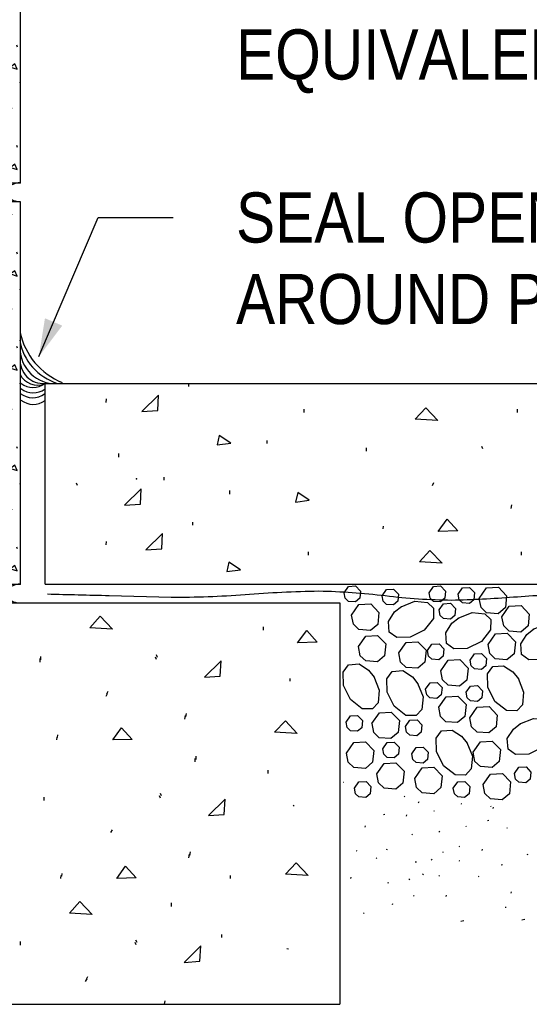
# Model space of a CAD drawing. Extents: x -4.7 to 19.3, y -5.1 to 12.9.
# Tile 2 of 13: x 0.2 to 1.4, y -3.5 to -1.1. Entities that reach past the tile are written whole.
import ezdxf
from ezdxf.enums import TextEntityAlignment as Align

# ---------------------------------------------------------------- set-up
doc = ezdxf.new("R2010")
doc.units = 0
doc.layers.get('0').update_dxf_attribs({"linetype": 'CONTINUOUS'})
for name, color, linetype in [('29', 7, 'CONTINUOUS'), ('31', 7, 'CONTINUOUS'), ('32', 7, 'CONTINUOUS')]:
    doc.layers.add(name, color=color, linetype=linetype)

# ---------------------------------------------------------------- blocks, each defined once
blk = doc.blocks.new('8CMU')
at = {"layer": '32', "linetype": 'CONTINUOUS'}
for p, q in [((0, 0.666667), (0, 0.03125)), ((0, 0.666667), (0.635417, 0.666667)), ((0.060199, 0.653298), (0.06159, 0.656419)), ((0.142411, 0.661275), (0.143802, 0.6644)), ((0.166667, 0.666667), (0.166667, 0.03125)), ((0.46875, 0.666667), (0.46875, 0.03125)), ((0.493007, 0.661275), (0.491616, 0.6644)), ((0.575217, 0.653298), (0.573827, 0.656419)), ((0.635417, 0.666667), (0.635417, 0.03125)), ((0.103563, 0.631098), (0.104949, 0.629017)), ((0.531854, 0.631098), (0.530467, 0.629017)), ((0.13863, 0.597822), (0.138977, 0.594701)), ((0.496788, 0.597822), (0.496439, 0.594701)), ((0.004008, 0.57941), (0.005395, 0.582535)), ((0.631408, 0.57941), (0.630022, 0.582535)), ((0.05673, 0.565189), (0.058121, 0.568314)), ((0.578686, 0.565189), (0.577296, 0.568314)), ((0.145039, 0.540572), (0.14643, 0.538488)), ((0.490376, 0.540572), (0.488986, 0.538488)), ((0.035516, 0.531743), (0.036902, 0.52966)), ((0.088297, 0.524954), (0.089688, 0.528076)), ((0.54712, 0.524954), (0.545729, 0.528076)), ((0.599901, 0.531743), (0.598514, 0.52966)), ((0.142411, 0.505025), (0.143802, 0.50815)), ((0.493007, 0.505025), (0.491616, 0.50815)), ((0.060199, 0.497048), (0.06159, 0.500169)), ((0.575217, 0.497048), (0.573827, 0.500169)), ((0.103563, 0.474848), (0.104949, 0.472767)), ((0.531854, 0.474848), (0.530467, 0.472767)), ((0.004008, 0.42316), (0.005395, 0.426285)), ((0.13863, 0.441572), (0.138977, 0.438451)), ((0.496788, 0.441572), (0.496439, 0.438451)), ((0.631408, 0.42316), (0.630022, 0.426285)), ((0.05673, 0.408939), (0.058121, 0.412064)), ((0.578686, 0.408939), (0.577296, 0.412064)), ((0.145039, 0.384322), (0.14643, 0.38224)), ((0.490376, 0.384322), (0.488986, 0.38224)), ((0.035516, 0.375493), (0.036902, 0.373411)), ((0.088297, 0.368706), (0.089688, 0.371826)), ((0.54712, 0.368706), (0.545729, 0.371826)), ((0.599901, 0.375493), (0.598514, 0.373411)), ((0.060199, 0.330383), (0.06159, 0.333503)), ((0.142411, 0.338358), (0.143802, 0.341483)), ((0.493007, 0.338358), (0.491616, 0.341483)), ((0.575217, 0.330383), (0.573827, 0.333503)), ((0.103563, 0.308182), (0.104949, 0.306102)), ((0.531854, 0.308182), (0.530467, 0.306102)), ((0.13863, 0.274905), (0.138977, 0.271784)), ((0.496788, 0.274905), (0.496439, 0.271784)), ((0.004008, 0.256495), (0.005395, 0.25962)), ((0.05673, 0.242273), (0.058121, 0.245398)), ((0.578686, 0.242273), (0.577296, 0.245398)), ((0.631408, 0.256495), (0.630022, 0.25962)), ((0.145039, 0.217655), (0.14643, 0.215573)), ((0.490376, 0.217655), (0.488986, 0.215573)), ((0.035516, 0.208827), (0.036902, 0.206745)), ((0.088297, 0.202039), (0.089688, 0.205159)), ((0.54712, 0.202039), (0.545729, 0.205159)), ((0.599901, 0.208827), (0.598514, 0.206745)), ((0.060199, 0.163716), (0.06159, 0.166836)), ((0.142411, 0.171691), (0.143802, 0.174816)), ((0.493007, 0.171691), (0.491616, 0.174816)), ((0.575217, 0.163716), (0.573827, 0.166836)), ((0.103563, 0.141516), (0.104949, 0.139435)), ((0.531854, 0.141516), (0.530467, 0.139435)), ((0.13863, 0.108238), (0.138977, 0.105117)), ((0.496788, 0.108238), (0.496439, 0.105117)), ((0.004008, 0.089828), (0.005395, 0.092953)), ((0.631408, 0.089828), (0.630022, 0.092953)), ((0.05673, 0.075605), (0.058121, 0.07873)), ((0.578686, 0.075605), (0.577296, 0.07873)), ((0.145039, 0.050988), (0.14643, 0.048906)), ((0.490376, 0.050988), (0.488986, 0.048906)), ((0, 0.036257), (0.007512, 0.03125)), ((0.035516, 0.04216), (0.036902, 0.040078)), ((0.088297, 0.035371), (0.089688, 0.038492)), ((0.54712, 0.035371), (0.545729, 0.038492)), ((0.599901, 0.04216), (0.598514, 0.040078)), ((0, 0.03125), (0.635417, 0.03125))]:
    blk.add_line(p, q, dxfattribs=at)
for points in [[(0.013371, 0.643935), (0.022738, 0.661622), (0.030023, 0.645322), (0.013719, 0.643935)], [(0.622046, 0.643935), (0.612678, 0.661622), (0.605392, 0.645322), (0.621698, 0.643935)], [(0.139984, 0.622079), (0.144146, 0.630751), (0.151083, 0.625548), (0.139984, 0.622079)], [(0.495432, 0.622079), (0.491272, 0.630751), (0.484335, 0.625548), (0.495432, 0.622079)], [(0.049863, 0.597283), (0.054023, 0.605954), (0.060961, 0.600751), (0.049863, 0.597283)], [(0.585553, 0.597283), (0.581392, 0.605954), (0.574454, 0.600751), (0.585553, 0.597283)], [(0.098934, 0.561603), (0.101684, 0.581426), (0.114105, 0.568598), (0.099258, 0.56172)], [(0.536483, 0.561603), (0.533733, 0.581426), (0.521311, 0.568598), (0.536158, 0.56172)], [(0.004699, 0.542988), (0.008863, 0.55166), (0.015801, 0.546457), (0.004699, 0.542988)], [(0.630717, 0.542988), (0.626553, 0.55166), (0.619616, 0.546457), (0.630717, 0.542988)], [(0.013371, 0.487685), (0.022738, 0.505372), (0.030023, 0.489072), (0.013719, 0.487685)], [(0.622046, 0.487685), (0.612678, 0.505372), (0.605392, 0.489072), (0.621698, 0.487685)], [(0.139984, 0.465829), (0.144146, 0.474501), (0.151083, 0.469298), (0.139984, 0.465829)], [(0.495432, 0.465829), (0.491272, 0.474501), (0.484335, 0.469298), (0.495432, 0.465829)], [(0.049863, 0.441033), (0.054023, 0.449704), (0.060961, 0.444501), (0.049863, 0.441033)], [(0.585553, 0.441033), (0.581392, 0.449704), (0.574454, 0.444501), (0.585553, 0.441033)], [(0.098934, 0.405353), (0.101684, 0.425176), (0.114105, 0.412348), (0.099258, 0.40547)], [(0.536483, 0.405353), (0.533733, 0.425176), (0.521311, 0.412348), (0.536158, 0.40547)], [(0.004699, 0.386738), (0.008863, 0.39541), (0.015801, 0.390207), (0.004699, 0.386738)], [(0.630717, 0.386738), (0.626553, 0.39541), (0.619616, 0.390207), (0.630717, 0.386738)], [(0.013371, 0.321018), (0.022738, 0.338706), (0.030023, 0.322405), (0.013719, 0.321018)], [(0.622046, 0.321018), (0.612678, 0.338706), (0.605392, 0.322405), (0.621698, 0.321018)], [(0.139984, 0.299164), (0.144146, 0.307836), (0.151083, 0.302633), (0.139984, 0.299164)], [(0.495432, 0.299164), (0.491272, 0.307836), (0.484335, 0.302633), (0.495432, 0.299164)], [(0.049863, 0.274367), (0.054023, 0.283039), (0.060961, 0.277836), (0.049863, 0.274367)], [(0.585553, 0.274367), (0.581392, 0.283039), (0.574454, 0.277836), (0.585553, 0.274367)], [(0.098934, 0.238686), (0.101684, 0.25851), (0.114105, 0.245682), (0.099258, 0.238805)], [(0.536483, 0.238686), (0.533733, 0.25851), (0.521311, 0.245682), (0.536158, 0.238805)], [(0.004699, 0.220073), (0.008863, 0.228745), (0.015801, 0.223542), (0.004699, 0.220073)], [(0.630717, 0.220073), (0.626553, 0.228745), (0.619616, 0.223542), (0.630717, 0.220073)], [(0.013371, 0.154352), (0.022738, 0.172039), (0.030023, 0.155738), (0.013719, 0.154352)], [(0.622046, 0.154352), (0.612678, 0.172039), (0.605392, 0.155738), (0.621698, 0.154352)], [(0.139984, 0.132497), (0.144146, 0.141169), (0.151083, 0.135966), (0.139984, 0.132497)], [(0.495432, 0.132497), (0.491272, 0.141169), (0.484335, 0.135966), (0.495432, 0.132497)], [(0.049863, 0.107699), (0.054023, 0.116371), (0.060961, 0.111168), (0.049863, 0.107699)], [(0.585553, 0.107699), (0.581392, 0.116371), (0.574454, 0.111168), (0.585553, 0.107699)], [(0.098934, 0.07202), (0.101684, 0.091844), (0.114105, 0.079016), (0.099258, 0.072137)], [(0.536483, 0.07202), (0.533733, 0.091844), (0.521311, 0.079016), (0.536158, 0.072137)], [(0.004699, 0.053406), (0.008863, 0.062078), (0.015801, 0.056875), (0.004699, 0.053406)], [(0.630717, 0.053406), (0.626553, 0.062078), (0.619616, 0.056875), (0.630717, 0.053406)]]:
    blk.add_lwpolyline(points, dxfattribs=at)
for points in [[(0.000001, 0, 0.023214), (0.003224, 0.000233, 0.02419), (0.00641, 0.000769, 0.024773), (0.009383, 0.001574, 0.027459), (0.012255, 0.002683, 0.02867), (0.014761, 0.00399, 0.033429), (0.017085, 0.005595, 0.035406), (0.01895, 0.007306, 0.042063), (0.020528, 0.00928, 0.044525), (0.021621, 0.011284, 0.050398), (0.022319, 0.013454, 0.051721), (0.022542, 0.015625, 0.051721), (0.022319, 0.017796, 0.050398), (0.021621, 0.019966, 0.044525), (0.020528, 0.02197, 0.042063), (0.01895, 0.023944, 0.035406), (0.017085, 0.025655, 0.033429), (0.014761, 0.02726, 0.02867), (0.012255, 0.028567, 0.027459), (0.009383, 0.029676, 0.024773), (0.00641, 0.030481, 0.02419), (0.003224, 0.031017, 0.023214), (0.000001, 0.03125)], [(0.635416, 0.03125, 0.023214), (0.632193, 0.031017, 0.02419), (0.629007, 0.030481, 0.024773), (0.626034, 0.029676, 0.027459), (0.623162, 0.028567, 0.02867), (0.620655, 0.02726, 0.033429), (0.618332, 0.025655, 0.035406), (0.616467, 0.023944, 0.042063), (0.614888, 0.02197, 0.044525), (0.613795, 0.019966, 0.050398), (0.613098, 0.017796, 0.051721), (0.612875, 0.015625, 0.051721), (0.613098, 0.013454, 0.050398), (0.613795, 0.011284, 0.044525), (0.614888, 0.00928, 0.042063), (0.616467, 0.007306, 0.035406), (0.618332, 0.005595, 0.033429), (0.620655, 0.00399, 0.02867), (0.623162, 0.002683, 0.027459), (0.626034, 0.001574, 0.024773), (0.629007, 0.000769, 0.02419), (0.632193, 0.000233, 0.023214), (0.635416, 0)]]:
    blk.add_lwpolyline(points, format="xyb", dxfattribs=at)
for p in [(0, 0.520832), (0.15625, 0.520832), (0.479167, 0.520832), (0.635417, 0.520832), (0, 0.364583), (0.15625, 0.364583), (0.479167, 0.364583), (0.635417, 0.364583), (0, 0.197917), (0.15625, 0.197917), (0.479167, 0.197917), (0.635417, 0.197917), (0, 0.03125), (0.15625, 0.03125), (0.479167, 0.03125), (0.635417, 0.03125)]:
    blk.add_point(p, dxfattribs=at)

msp = doc.modelspace()

# ---------------------------------------------------------------- linework, layer by layer
at = {"layer": '29', "linetype": 'CONTINUOUS'}
for p, q in [((0.227934, -2.491762), (0.227934, -1.991762)), ((0.227934, -1.991762), (2.74023, -1.991762)), ((0.227934, -2.491762), (2.74023, -2.491762)), ((-1.53769, -2.538637), (0.96231, -2.538637)), ((0.96231, -2.538637), (0.96231, -3.538637)), ((-1.53769, -3.538637), (0.96231, -3.538637))]:
    msp.add_line(p, q, dxfattribs=at)
msp.add_lwpolyline([(0.233564, -2.516283, 0.000001), (0.387716, -2.520045), (0.541868, -2.523807, 0.022818), (0.726085, -2.51749, -0.016256), (0.910329, -2.508757, -0.026746), (1.075763, -2.520411, 0.028962), (1.241193, -2.531332, 0.014466), (1.395344, -2.523703, -0.015141), (1.549497, -2.516283, -0.001877), (1.748768, -2.515405, -0.002525), (1.948036, -2.516283, -0.004205), (2.169868, -2.521352, 0.010097), (2.391694, -2.523807, 0.008161), (2.504486, -2.519653, -0.011635), (2.617283, -2.516283), (2.681199, -2.516283), (2.745116, -2.516283)], format="xyb", dxfattribs=at)
for centre, radius, start, end in [((0.333826, -1.82959), 0.171659, 191.684233, 248.408522), ((0.298282, -1.86176), 0.135593, 189.521658, 253.159133), ((0.223683, -1.933512), 0.058405, 175.827119, 274.172881), ((0.253086, -1.90442), 0.087673, 186.280161, 277.454258), ((0.208602, -1.948119), 0.047733, 204.942997, 293.889731), ((0.198161, -1.951995), 0.049677, 231.981883, 306.820678), ((0.198161, -1.965534), 0.049677, 231.981883, 306.820678), ((0.196659, -1.977567), 0.049677, 231.981883, 306.820678), ((0.198161, -1.994116), 0.049677, 231.981883, 306.820678)]:
    msp.add_arc(centre, radius, start, end, dxfattribs=at)
at = {"layer": '31', "linetype": 'CONTINUOUS'}
for p, q in [((0.585819, -1.999415), (0.585819, -1.991822)), ((0.379796, -2.038822), (0.380796, -2.029962)), ((0.873814, -2.064168), (0.873814, -2.055559)), ((1.405449, -2.064168), (1.405449, -2.055559)), ((0.781673, -2.141621), (0.781673, -2.134027)), ((1.028793, -2.160605), (1.028793, -2.152012)), ((1.319121, -2.154543), (1.31659, -2.148465)), ((0.411686, -2.175496), (0.411686, -2.166637)), ((0.524577, -2.232949), (0.524577, -2.225355)), ((0.308655, -2.245871), (0.305874, -2.239793)), ((1.193324, -2.245668), (1.196871, -2.238824)), ((0.688107, -2.267186), (0.688107, -2.258577)), ((1.389746, -2.302871), (1.391527, -2.294012)), ((0.595966, -2.344639), (0.595966, -2.337046)), ((1.070559, -2.354246), (1.071324, -2.347418)), ((0.379796, -2.394199), (0.380796, -2.38534)), ((0.88396, -2.419546), (0.88396, -2.410936)), ((1.415595, -2.419546), (1.415595, -2.410936)), ((0.77256, -2.606807), (0.77256, -2.598198)), ((0.21731, -2.680267), (0.21731, -2.671673)), ((0.505436, -2.679846), (0.502905, -2.673768)), ((0.507638, -2.674204), (0.505107, -2.668126)), ((0.215108, -2.685909), (0.215108, -2.677315)), ((0.83838, -2.733288), (0.83838, -2.72646)), ((0.379639, -2.770971), (0.383186, -2.764128)), ((0.381841, -2.765329), (0.385388, -2.758486)), ((0.576061, -2.828174), (0.577842, -2.819315)), ((0.578263, -2.822533), (0.580044, -2.813673)), ((0.259076, -2.873908), (0.259841, -2.867079)), ((0.256874, -2.879549), (0.257639, -2.872721)), ((0.601911, -2.934697), (0.601911, -2.926087)), ((0.604113, -2.929053), (0.604113, -2.920444)), ((0.784046, -2.963246), (0.784046, -2.955652)), ((0.971457, -2.986074), (0.970645, -2.986251)), ((0.517785, -3.019428), (0.515254, -3.01335)), ((0.225255, -3.031134), (0.225255, -3.02254)), ((0.515583, -3.025072), (0.513052, -3.018993)), ((1.124184, -3.021329), (1.122717, -3.019866)), ((1.158829, -3.036626), (1.159809, -3.033704)), ((1.266184, -3.040353), (1.264717, -3.038889)), ((0.84734, -3.04523), (0.848318, -3.042306)), ((1.074535, -3.06584), (1.07152, -3.066495)), ((1.198818, -3.058306), (1.197353, -3.056842)), ((1.340064, -3.046605), (1.338599, -3.045143)), ((1.3444, -3.050659), (1.345379, -3.047736)), ((1.128788, -3.069715), (1.129767, -3.06679)), ((1.333763, -3.080784), (1.330747, -3.081439)), ((0.391988, -3.110553), (0.395535, -3.10371)), ((1.025193, -3.096917), (1.026171, -3.093993)), ((1.143267, -3.116533), (1.141802, -3.115069)), ((1.212001, -3.107993), (1.209072, -3.109452)), ((1.278451, -3.096112), (1.276986, -3.094651)), ((1.380686, -3.100194), (1.379223, -3.098733)), ((0.586208, -3.1734), (0.58799, -3.16454)), ((0.58841, -3.167757), (0.590191, -3.158897)), ((1.00559, -3.157332), (1.004124, -3.155871)), ((1.079716, -3.154035), (1.080694, -3.151113)), ((1.22079, -3.160604), (1.219326, -3.159143)), ((1.261548, -3.146603), (1.260083, -3.145139)), ((1.317137, -3.155382), (1.318115, -3.152456)), ((1.430279, -3.16626), (1.431257, -3.163339)), ((1.054548, -3.175173), (1.053083, -3.17371)), ((1.153595, -3.184165), (1.150579, -3.184819)), ((1.192958, -3.178142), (1.190029, -3.1796)), ((1.261548, -3.182315), (1.260083, -3.180853)), ((0.269223, -3.219132), (0.269988, -3.212303)), ((1.169733, -3.216152), (1.170712, -3.213228)), ((1.367842, -3.190949), (1.364829, -3.191604)), ((0.267021, -3.224775), (0.267786, -3.217947)), ((0.689568, -3.224775), (0.689568, -3.217947)), ((0.989749, -3.224759), (0.990728, -3.221837)), ((1.084076, -3.235845), (1.081061, -3.236499)), ((1.135607, -3.22884), (1.136585, -3.225917)), ((1.210536, -3.219061), (1.209072, -3.217598)), ((1.309803, -3.221237), (1.30834, -3.219776)), ((1.389382, -3.261464), (1.390361, -3.258542)), ((0.543232, -3.294585), (0.543232, -3.285975)), ((1.093349, -3.290042), (1.094327, -3.287118)), ((1.147355, -3.268854), (1.145889, -3.267392)), ((1.227169, -3.269624), (1.228147, -3.266699)), ((1.023309, -3.312378), (1.021842, -3.310915)), ((1.377387, -3.29703), (1.374371, -3.297684)), ((1.271411, -3.330736), (1.264048, -3.332324)), ((1.42334, -3.327499), (1.415975, -3.329089)), ((0.166576, -3.391022), (0.166576, -3.382428)), ((0.454702, -3.390603), (0.452171, -3.384525)), ((0.456904, -3.38496), (0.454372, -3.378882)), ((0.668013, -3.372038), (0.668013, -3.364444)), ((0.834413, -3.400923), (0.830025, -3.400647)), ((0.328905, -3.481728), (0.332452, -3.474884)), ((0.331107, -3.476085), (0.334654, -3.469241)), ((0.525387, -3.538637), (0.527108, -3.530072))]:
    msp.add_line(p, q, dxfattribs=at)
for points in [[(0.508616, -2.0589), (0.510647, -2.020681), (0.468882, -2.061431)], [(1.150543, -2.080871), (1.176871, -2.052277), (1.206996, -2.084418)], [(0.656444, -2.144962), (0.690366, -2.140665), (0.661507, -2.121181)], [(0.465858, -2.292434), (0.467624, -2.254215), (0.426108, -2.294965)], [(0.852298, -2.287168), (0.88622, -2.282871), (0.857361, -2.263387)], [(1.207746, -2.360324), (1.229777, -2.329699), (1.256355, -2.358809)], [(0.518763, -2.404124), (0.520794, -2.365905), (0.479029, -2.406655)], [(1.160689, -2.436249), (1.187017, -2.407655), (1.217142, -2.439796)], [(0.680947, -2.460432), (0.714868, -2.456135), (0.686009, -2.436651)], [(0.33906, -2.600533), (0.365388, -2.571939), (0.395513, -2.604079)], [(0.857017, -2.637792), (0.879798, -2.607167), (0.905626, -2.636276)], [(0.664326, -2.720767), (0.666857, -2.682548), (0.625091, -2.723298)], [(0.799814, -2.860637), (0.827158, -2.832043), (0.856267, -2.864184)], [(0.396263, -2.879986), (0.418294, -2.849361), (0.444872, -2.87847)], [(0.674473, -3.065991), (0.677004, -3.027772), (0.635238, -3.068522)], [(0.827138, -3.214348), (0.853466, -3.185754), (0.883591, -3.217895)], [(0.40641, -3.22521), (0.428441, -3.194585), (0.45502, -3.223694)], [(0.288326, -3.311288), (0.314654, -3.282694), (0.344779, -3.314835)], [(0.613591, -3.431522), (0.616122, -3.393303), (0.574357, -3.434053)]]:
    msp.add_lwpolyline(points, close=True, dxfattribs=at)
for points in [[(0.972958, -2.51301), (0.983991, -2.497315), (1.0016, -2.496316), (1.013837, -2.509004), (1.012074, -2.526792), (1.001191, -2.535842), (0.983801, -2.534585), (0.975624, -2.526642), (0.972973, -2.51301)], [(1.185121, -2.51301), (1.196154, -2.497315), (1.213763, -2.496316), (1.225999, -2.509004), (1.224236, -2.526792), (1.213353, -2.535842), (1.195962, -2.534585), (1.187786, -2.526642), (1.185134, -2.51301)], [(1.257103, -2.516801), (1.268137, -2.501105), (1.285746, -2.500108), (1.297982, -2.512796), (1.296217, -2.530582), (1.285335, -2.539634), (1.267944, -2.538376), (1.25977, -2.530432), (1.257116, -2.516801)], [(1.309936, -2.527259), (1.328311, -2.501104), (1.357665, -2.499436), (1.378064, -2.520587), (1.375111, -2.550228), (1.356982, -2.565307), (1.328012, -2.563215), (1.314366, -2.549995), (1.309951, -2.527259)], [(1.067673, -2.520592), (1.078707, -2.504897), (1.096316, -2.5039), (1.108552, -2.516587), (1.106788, -2.534374), (1.095905, -2.543424), (1.078514, -2.542167), (1.07034, -2.534223), (1.067686, -2.520592)], [(0.991694, -2.568962), (1.010069, -2.542807), (1.039423, -2.541139), (1.059822, -2.56229), (1.056868, -2.591931), (1.03874, -2.60701), (1.00977, -2.604918), (0.996124, -2.591698), (0.991708, -2.568962)], [(1.115043, -2.548057), (1.149441, -2.534426), (1.181022, -2.537147), (1.196035, -2.551421), (1.195569, -2.577056), (1.172779, -2.60619), (1.13756, -2.623799), (1.104365, -2.624374), (1.085689, -2.611098), (1.083911, -2.584671), (1.099074, -2.561018), (1.116436, -2.547168)], [(1.209926, -2.556151), (1.220958, -2.540456), (1.238568, -2.539457), (1.250803, -2.552145), (1.24904, -2.569932), (1.238158, -2.578983), (1.220767, -2.577725), (1.212591, -2.569783), (1.209939, -2.556151)], [(1.366467, -2.57294), (1.384857, -2.546785), (1.414197, -2.545104), (1.434608, -2.566268), (1.431655, -2.595909), (1.413527, -2.610988), (1.384543, -2.608884), (1.370911, -2.595663), (1.366482, -2.57294)], [(1.257559, -2.57629), (1.291943, -2.562659), (1.323538, -2.565379), (1.338551, -2.579652), (1.338072, -2.605288), (1.31528, -2.634423), (1.280076, -2.652033), (1.24688, -2.652605), (1.228204, -2.639331), (1.226427, -2.612902), (1.24159, -2.589251), (1.258952, -2.575401)], [(1.444384, -2.604085), (1.47877, -2.590454), (1.510365, -2.593189), (1.525376, -2.607462), (1.524897, -2.633096), (1.502107, -2.662217), (1.466888, -2.679827), (1.433707, -2.680415), (1.415017, -2.667139), (1.413254, -2.640698), (1.428415, -2.617059), (1.445779, -2.60321)], [(1.00899, -2.647246), (1.027365, -2.621092), (1.056717, -2.619424), (1.077116, -2.640574), (1.074163, -2.670215), (1.056035, -2.685296), (1.027064, -2.683204), (1.013434, -2.669983), (1.009004, -2.647246)], [(1.331879, -2.64212), (1.350267, -2.615965), (1.379607, -2.614284), (1.40002, -2.635448), (1.397066, -2.665089), (1.378936, -2.680168), (1.349952, -2.678064), (1.336322, -2.664842), (1.331892, -2.64212)], [(1.109491, -2.663257), (1.127866, -2.637116), (1.15722, -2.635434), (1.177618, -2.656585), (1.174665, -2.686225), (1.156536, -2.701319), (1.127566, -2.699214), (1.113935, -2.685993), (1.109505, -2.66327)], [(1.181044, -2.657303), (1.192077, -2.641608), (1.209686, -2.640611), (1.221923, -2.653298), (1.22016, -2.671085), (1.209277, -2.680135), (1.191887, -2.678878), (1.18371, -2.670934), (1.181059, -2.657303)], [(1.286944, -2.681385), (1.297978, -2.66569), (1.315587, -2.664691), (1.327824, -2.677379), (1.32606, -2.695167), (1.315177, -2.704217), (1.297786, -2.70296), (1.289611, -2.695017), (1.286958, -2.681385)], [(1.047243, -2.721745), (1.060874, -2.756129), (1.058139, -2.787725), (1.043866, -2.802737), (1.018232, -2.802259), (0.989111, -2.779467), (0.971501, -2.744249), (0.970913, -2.711066), (0.984189, -2.692378), (1.01063, -2.690613), (1.03427, -2.705762), (1.048118, -2.723126)], [(1.213999, -2.70773), (1.232388, -2.681577), (1.261728, -2.679909), (1.282139, -2.701059), (1.279186, -2.730699), (1.261059, -2.74578), (1.232074, -2.743689), (1.218443, -2.730454), (1.214013, -2.70773)], [(1.406965, -2.726189), (1.420608, -2.760573), (1.417874, -2.792168), (1.4036, -2.807194), (1.377966, -2.806702), (1.348845, -2.783924), (1.331236, -2.748706), (1.330647, -2.71551), (1.343923, -2.696835), (1.370365, -2.695072), (1.394004, -2.71022), (1.407853, -2.727582)], [(1.156223, -2.738424), (1.169853, -2.772809), (1.167132, -2.804405), (1.152858, -2.819417), (1.127224, -2.818939), (1.09809, -2.796147), (1.080493, -2.760928), (1.079905, -2.727746), (1.093181, -2.709057), (1.119608, -2.707293), (1.143262, -2.722441), (1.157111, -2.739806)], [(1.17623, -2.753637), (1.187263, -2.737941), (1.204872, -2.736944), (1.217108, -2.749632), (1.215345, -2.767418), (1.204462, -2.77647), (1.187072, -2.775212), (1.178896, -2.767268), (1.176243, -2.753637)], [(1.277163, -2.761311), (1.288197, -2.745616), (1.305806, -2.744604), (1.318043, -2.757306), (1.316279, -2.775092), (1.305396, -2.784143), (1.288005, -2.782871), (1.279829, -2.774941), (1.277177, -2.761311)], [(1.208858, -2.798526), (1.227233, -2.772385), (1.256587, -2.770704), (1.276986, -2.791854), (1.274033, -2.821509), (1.255904, -2.836589), (1.226919, -2.834483), (1.213288, -2.821262), (1.208872, -2.79854)], [(1.286529, -2.824488), (1.304918, -2.798348), (1.334257, -2.796667), (1.354669, -2.817816), (1.351716, -2.847471), (1.333587, -2.862551), (1.304603, -2.860447), (1.290973, -2.847225), (1.286543, -2.824503)], [(0.977897, -2.835652), (0.988918, -2.819971), (1.00654, -2.81896), (1.018777, -2.83166), (1.016999, -2.849434), (1.00613, -2.858486), (0.98874, -2.857228), (0.980551, -2.849298), (0.977897, -2.835667)], [(1.042622, -2.838572), (1.060997, -2.812417), (1.09035, -2.810736), (1.110763, -2.8319), (1.10781, -2.86154), (1.089668, -2.87662), (1.060697, -2.874514), (1.047066, -2.861293), (1.042637, -2.838572)], [(1.126267, -2.846637), (1.137286, -2.830956), (1.15491, -2.829944), (1.167146, -2.842645), (1.165368, -2.860418), (1.154499, -2.86947), (1.137108, -2.868212), (1.128919, -2.860283), (1.126267, -2.846651)], [(1.411025, -2.839842), (1.44541, -2.826212), (1.477005, -2.828947), (1.492017, -2.84322), (1.491538, -2.868854), (1.468747, -2.897975), (1.433529, -2.915585), (1.400348, -2.916173), (1.381658, -2.902897), (1.379895, -2.876456), (1.395056, -2.852816), (1.412405, -2.838967)], [(1.279077, -2.886327), (1.292723, -2.920712), (1.289988, -2.952307), (1.275715, -2.967319), (1.250079, -2.96684), (1.220944, -2.944049), (1.203349, -2.908845), (1.202762, -2.87565), (1.216036, -2.856973), (1.242478, -2.855197), (1.266116, -2.870358), (1.279966, -2.887721)], [(0.979035, -2.912707), (0.99741, -2.886553), (1.026763, -2.884871), (1.047176, -2.906035), (1.044223, -2.935676), (1.026079, -2.950757), (0.997108, -2.948651), (0.983478, -2.935431), (0.979048, -2.912707)], [(1.069365, -2.901816), (1.080397, -2.886121), (1.098007, -2.885111), (1.110243, -2.897811), (1.10848, -2.915598), (1.097598, -2.92465), (1.080207, -2.923378), (1.07203, -2.915448), (1.069379, -2.901816)], [(1.294704, -2.910526), (1.313092, -2.884371), (1.342447, -2.882704), (1.362845, -2.903854), (1.359892, -2.933495), (1.341763, -2.948574), (1.312779, -2.946483), (1.299147, -2.933262), (1.294717, -2.910526)], [(1.141771, -2.914737), (1.152803, -2.899056), (1.170413, -2.898043), (1.182663, -2.910745), (1.180887, -2.928518), (1.170017, -2.937569), (1.152626, -2.936311), (1.144436, -2.928382), (1.141785, -2.914751)], [(1.054638, -2.964471), (1.073027, -2.938331), (1.10238, -2.93665), (1.122779, -2.957799), (1.119826, -2.987454), (1.101697, -3.002534), (1.072712, -3.000428), (1.059082, -2.987207), (1.054665, -2.964486)], [(1.149353, -2.975845), (1.167741, -2.949704), (1.197095, -2.948022), (1.217493, -2.969173), (1.21454, -2.998827), (1.196411, -3.013908), (1.167427, -3.011801), (1.153796, -2.998581), (1.14938, -2.975858)], [(1.31984, -2.991009), (1.338228, -2.964868), (1.367582, -2.963186), (1.38798, -2.984337), (1.385027, -3.013991), (1.366897, -3.029072), (1.337913, -3.026965), (1.324283, -3.013745), (1.319866, -2.991022)], [(1.397845, -2.963874), (1.408879, -2.948178), (1.426488, -2.947181), (1.438724, -2.959868), (1.43696, -2.977655), (1.426077, -2.986706), (1.408686, -2.985448), (1.400512, -2.977518), (1.397858, -2.963874)], [(0.999079, -3.000217), (1.010113, -2.984522), (1.027723, -2.983525), (1.039958, -2.996212), (1.038194, -3.013999), (1.027311, -3.023049), (1.009921, -3.021792), (1.001746, -3.013862), (0.999092, -3.000217)], [(1.24534, -3.000217), (1.256372, -2.984522), (1.273982, -2.983525), (1.286217, -2.996212), (1.284454, -3.013999), (1.273572, -3.023049), (1.256181, -3.021792), (1.248005, -3.013862), (1.245353, -3.000217)]]:
    msp.add_lwpolyline(points, dxfattribs=at)
msp.add_point((0.45596, -2.229009), dxfattribs=at)
at = {"layer": '32', "color": 1, "linetype": 'CONTINUOUS'}
for p, q in [((0.212277, -1.924715), (0.359905, -1.577915)), ((0.359905, -1.577915), (0.547405, -1.577915))]:
    msp.add_line(p, q, dxfattribs=at)
msp.add_solid([(0.270561, -1.847635), (0.212277, -1.924715), (0.227432, -1.829275)], dxfattribs=at)

# ---------------------------------------------------------------- block references
at = {"xscale": 1.499997, "yscale": 1.499997}
for p in [(-0.78769, -1.538639), (-0.78769, -2.538637)]:
    msp.add_blockref('8CMU', p, dxfattribs=at)

# ---------------------------------------------------------------- texts
at = {"layer": '32', "color": 1, "linetype": 'CONTINUOUS', "width": 0.875}
for s, p in [('EQUIVALENT);  OVERLAP SEAMS 12" MIN.', (0.70372, -1.109467)), ('SEAL OPENINGS IN SLAB AND', (0.70372, -1.515717)), ('AROUND PENETRATIONS; NOTE 3', (0.70372, -1.718842))]:
    msp.add_text(s, height=0.125, dxfattribs=at).set_placement(p, align=Align.TOP_LEFT)

doc.saveas('drawing.dxf')
